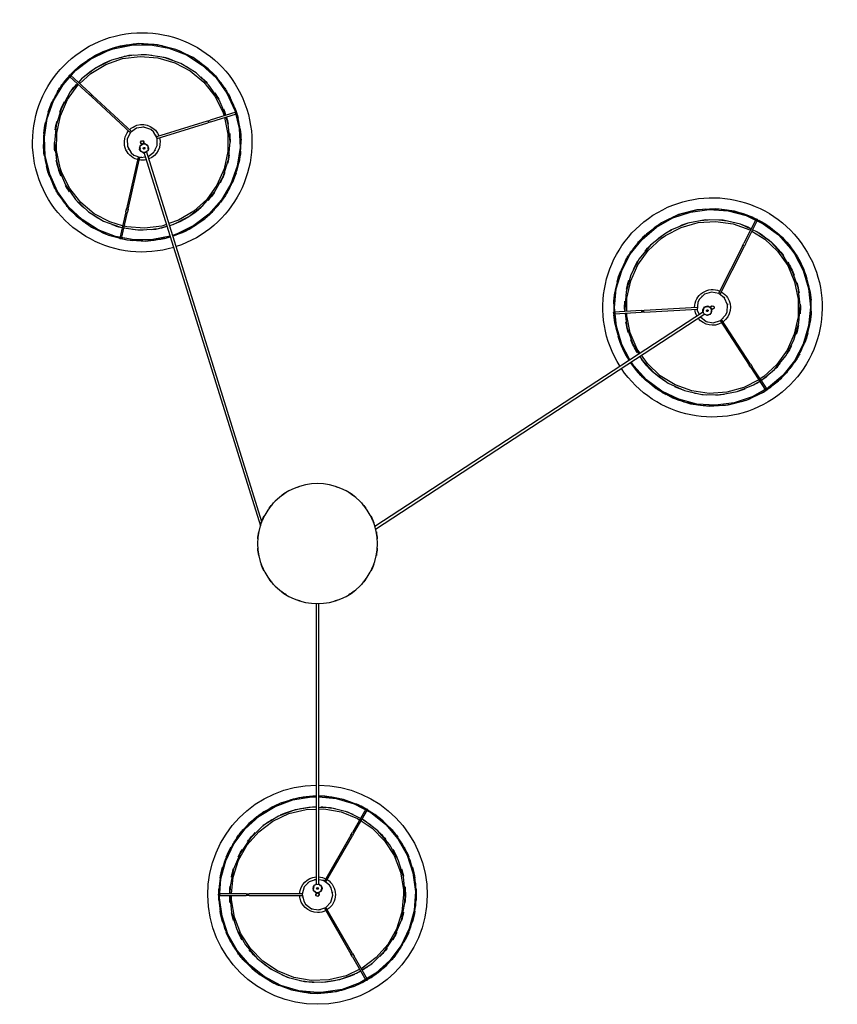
# Model space of a CAD drawing. Header units: millimetres. Extents: x -4228 to 3742, y -1328 to 7565.
# Tile 3 of 7: x 1879 to 3742, y 559 to 2804. Entities that reach past the tile are written whole.
import ezdxf

# ---------------------------------------------------------------- set-up
doc = ezdxf.new("R2010")
doc.units = ezdxf.units.MM
doc.layers.add('E-LITE-EQPM', color=7, linetype='Continuous', lineweight=20)

# ---------------------------------------------------------------- blocks, each defined once
blk = doc.blocks.new('64314-3L   _Suspended_tensor - 64314-54-3L CONGA Black_White pendant lamp ø450-3L-720810-Planta_PDF Copy 1')
at = {"layer": 'E-LITE-EQPM', "color": 253, "lineweight": 25, "true_color": 0xaaaaaa}
for p, q in [((79.7, 942), (110.4, 995.2)), ((113.9, 993.2), (83.2, 940)), ((15.7, 831.1), (76.2, 935.9)), ((79.6, 933.9), (19.1, 828.9)), ((79.7, 942), (76.2, 935.9)), ((77.8, 936.7), (78.4, 937.8)), ((79.9, 936.4), (79.5, 935.7)), ((79.6, 933.9), (83.2, 940)), ((-224.1, 802), (-162.8, 802)), ((-162.8, 798), (-224.1, 798)), ((-155.7, 802), (-162.8, 802)), ((-162.8, 798), (-155.7, 798)), ((-158.5, 801), (-157.2, 801)), ((-157.2, 799), (-158.5, 799)), ((-155.7, 802), (-34.6, 802)), ((-34.7, 798), (-155.7, 798)), ((-3, 794.1), (-3, 795.9)), ((3, 795.9), (3, 794.1)), ((8.7, 789.6), (9.1, 787.8)), ((8.7, 787.8), (10.7, 787.8)), ((10.7, 787.3), (9.1, 787.3)), ((10.7, 785.8), (10.7, 787.8)), ((10.7, 783.8), (10.7, 785.8)), ((-3, 136.3), (-3, 777.6)), ((3, 777.6), (3, 136.3)), ((10.7, 783.8), (8.7, 783.8)), ((10, 783.6), (8.7, 781.8)), ((10.7, 784.3), (9.1, 784.3)), ((76.1, 664.1), (15.6, 769)), ((19.1, 770.9), (79.6, 666.1)), ((76.1, 664.1), (79.7, 658)), ((78.4, 662.2), (77.8, 663.3)), ((79.5, 664.3), (80, 663.4)), ((83.1, 660), (79.6, 666.1)), ((110.4, 604.8), (79.7, 658)), ((83.1, 660), (113.8, 606.8)), ((-395.4, -892.4), (-129.9, -40.4)), ((879.4, -528.6), (130.6, -38.8)), ((132.4, -32.8), (882.7, -523.6)), ((-126.5, -49.5), (-389.7, -894.2)), ((987.3, -401.1), (1020.9, -349.8)), ((1024.2, -352), (990.6, -403.3)), ((987.3, -401.1), (983.4, -407)), ((986.8, -409.2), (990.6, -403.3)), ((917.2, -508.3), (983.4, -407)), ((986.8, -409.2), (920.3, -510.7)), ((985.1, -406.2), (985.7, -405.3)), ((987.4, -406.4), (986.8, -407.3)), ((737.2, -531.3), (675.9, -527.9)), ((676.4, -523.9), (737.4, -527.3)), ((737.2, -531.3), (744.2, -531.7)), ((744.5, -527.7), (737.4, -527.3)), ((742.8, -530.6), (741.5, -530.6)), ((741.6, -528.6), (742.9, -528.6)), ((865, -538.5), (744.2, -531.7)), ((744.5, -527.7), (865.4, -534.5)), ((880.6, -537.8), (879.9, -535.7)), ((880.4, -538.6), (881.6, -536.8)), ((880.4, -538.6), (882.1, -539.6)), ((880.9, -538.8), (881.8, -537.4)), ((894.8, -538.7), (893.3, -537.7)), ((896.6, -532.7), (898, -533.7)), ((882.1, -539.6), (883.8, -540.7)), ((883.4, -540.5), (884.3, -539.1)), ((884.9, -539.1), (883.8, -540.7)), ((886.4, -539.9), (884.7, -539.3)), ((968.3, -678.3), (913.7, -570.2)), ((917.3, -568.6), (971.9, -676.5)), ((-446.6, -695.5), (-433.1, -755.4)), ((968.3, -678.3), (971.5, -684.6)), ((970.5, -680.4), (969.9, -679.2)), ((999.2, -739.4), (971.5, -684.6)), ((971.7, -678.3), (972.1, -679.2)), ((975.1, -682.8), (971.9, -676.5)), ((975.1, -682.8), (1002.7, -737.6)), ((-437, -756.2), (-450.5, -696.4)), ((750.7, -706), (750.8, -706)), ((-437, -756.2), (-435.4, -763.1)), ((-434.8, -761.4), (-435.1, -760.3)), ((-431.5, -762.3), (-433.1, -755.4)), ((-433.1, -759.7), (-432.9, -761)), ((-431.5, -762.3), (-404.9, -880.5)), ((-408.8, -881.2), (-435.4, -763.1)), ((-404.6, -896.1), (-405.2, -898)), ((-404.8, -896.6), (-403.2, -897.1)), ((-404.6, -896.1), (-402.7, -896.7)), ((-403.9, -896.1), (-402.1, -894.8)), ((-405.2, -898), (-405.8, -899.9)), ((-403.8, -900.5), (-405.8, -899.9)), ((-405.7, -899.4), (-404.1, -899.9)), ((-404.4, -902.2), (-404.2, -900.4)), ((-400.8, -909.9), (-400.3, -908.2)), ((-394.6, -910.1), (-395.1, -911.7)), ((-515.1, -1018.8), (-426, -936.6)), ((-423.4, -939.6), (-512.4, -1021.7)), ((-251.2, -962.9), (-366.7, -926.9)), ((-365.4, -923.1), (-250, -959)), ((-251.2, -962.9), (-244.5, -965)), ((-243.3, -961.1), (-250, -959)), ((-248.5, -962.7), (-249.4, -962.4)), ((-248.8, -960.5), (-247.9, -960.8)), ((-243.3, -961.1), (-184.7, -979.4)), ((-185.9, -983.2), (-244.5, -965)), ((-565.1, -1064.9), (-520.3, -1023.6)), ((-517.6, -1026.5), (-562.5, -1067.9)), ((-515.1, -1018.8), (-520.3, -1023.6)), ((-517.6, -1026.5), (-512.4, -1021.7)), ((-516.5, -1021.4), (-515.6, -1020.5)), ((-514.2, -1022), (-514.8, -1022.5))]:
    blk.add_line(p, q, dxfattribs=at)
at = {"layer": 'E-LITE-EQPM', "color": 253, "lineweight": 25, "true_color": 0xaaaaaa, "flags": 128}
for points in [[(-2.9, 575.2), (-42.9, 579), (-84.2, 591.3), (-122.4, 611.1), (-156.1, 637.9), (-184.1, 670.6), (-205.4, 708), (-219.2, 748.8), (-224.9, 791.5), (-222.4, 834.5), (-211.8, 876.3), (-193.4, 915.2), (-167.9, 949.9), (-136.2, 979.1), (-99.6, 1001.8), (-59.4, 1017.1), (-16.9, 1024.4), (0, 1025.1)], [(0, 1023.1), (-42.7, 1018.9), (-83.8, 1006.7), (-121.8, 986.9), (-155.3, 960.1), (-183.1, 927.5), (-204.1, 890.1), (-217.5, 849.4), (-223, 806.9), (-220.2, 764.1), (-209.2, 722.6), (-190.6, 684), (-164.8, 649.7), (-133, 620.9), (-96.3, 598.8), (-56.1, 584.1), (-13.7, 577.3), (-2.9, 577)], [(0, 1025.1), (42.9, 1020.9), (84.2, 1008.7), (122.4, 988.9), (156.1, 962.1), (184.1, 929.4), (205.4, 892), (219.2, 851.2), (224.9, 808.5), (222.4, 765.5), (211.8, 723.7), (193.4, 684.8), (167.9, 650.1), (136.2, 620.8), (99.6, 598.2), (59.4, 582.9), (16.9, 575.6), (2.9, 575)], [(2.9, 577.2), (42.7, 581), (83.8, 593.3), (121.8, 613.1), (155.3, 639.9), (183.1, 672.5), (204.1, 709.9), (217.5, 750.6), (223, 793.1), (220.2, 835.9), (209.2, 877.4), (190.6, 916), (164.8, 950.3), (133, 979), (96.3, 1001.2), (56.1, 1015.9), (13.7, 1022.6), (0, 1023.1)], [(-199.8, 801.9), (-195.9, 840.4), (-183.7, 879.1), (-163.9, 914.6), (-137.4, 945.3), (-105.3, 970.1), (-68.8, 987.8), (-29.4, 997.8), (11.1, 999.7), (51.2, 993.3), (89.2, 979), (98, 973.5)], [(96.1, 970.2), (65.1, 984.9), (26, 994.3), (-14.1, 995.5), (-53.7, 988.5), (-91, 973.6), (-124.5, 951.4), (-152.8, 922.8), (-174.6, 889.1), (-189.1, 851.6), (-195.6, 812), (-195.9, 801.8)], [(196, 800), (191.9, 840), (179.7, 878.3), (160, 913.3), (133.5, 943.5), (101.4, 967.7), (99.5, 968.6)], [(101.2, 971.4), (123.5, 957.3), (152.7, 929.1), (175.6, 895.6), (191.3, 858.2), (199.1, 818.4), (200, 800)], [(-27.3, 821.9), (-13.9, 832.1), (2.7, 834.9), (18.7, 829.6), (30.3, 817.5), (35, 801.3), (31.5, 784.8), (27.3, 778.1)], [(-3, 765.2), (-18.7, 770.4), (-30.3, 782.5), (-35, 798.7), (-31.5, 815.2), (-27.3, 821.9)], [(-2.8, 600.7), (-11.1, 600.3), (-51.2, 606.7), (-89.2, 621), (-123.5, 642.7), (-152.7, 670.9), (-175.6, 704.4), (-191.3, 741.8), (-199.1, 781.6), (-199.9, 798.1)], [(-195.8, 798.1), (-191.9, 760), (-179.7, 721.7), (-160, 686.7), (-133.5, 656.5), (-101.4, 632.3), (-65.1, 615.1), (-26, 605.7), (-2.8, 605)], [(-8.7, 782.1), (-10, 788.1), (-8.7, 789.8)], [(-7.2, 791.7), (-4.5, 795.1), (-3, 795.5)], [(-3.1, 802.5), (-3.8, 798.7), (-2.9, 797.9)], [(3.1, 797.5), (3.8, 801.3), (1, 803.9), (-2.7, 802.9), (-3.1, 802.5)], [(-3, 795.9), (-3, 799.8), (-3, 800)], [(3, 800), (3, 797.2), (3, 795.9)], [(3, 794.7), (8, 792.3), (8.3, 791)], [(99.1, 631.8), (124.5, 648.6), (152.8, 677.2), (174.6, 710.9), (189.1, 748.4), (195.6, 788), (196, 800)], [(200, 800), (195.9, 759.6), (183.7, 720.9), (163.9, 685.4), (137.4, 654.7), (105.3, 629.9), (101.5, 628.1)], [(-3, 777), (-8, 779.4), (-8.3, 780.6)], [(7.2, 780), (4.5, 776.6), (3, 776.2)], [(27.3, 778.1), (13.9, 767.9), (3, 766.1)], [(2.9, 604.9), (14.1, 604.5), (53.7, 611.5), (91, 626.4), (96.2, 629.9)], [(98.1, 626.4), (68.8, 612.2), (29.4, 602.2), (2.9, 601)], [(713.3, -413), (738.4, -381.6), (771.2, -353.7), (808.8, -332.6), (849.7, -319), (892.4, -313.4), (935.4, -316.1), (977, -327), (1015.9, -345.5), (1050.5, -371.2), (1079.6, -402.9), (1102.1, -439.6), (1117.2, -480), (1124.4, -522.4), (1123.3, -565.5), (1114, -607.6), (1096.9, -647.1), (1088.2, -661.6)], [(1086.5, -660.5), (1106.4, -622.5), (1118.7, -581.4), (1122.9, -538.8), (1118.9, -496.1), (1106.7, -455), (1087, -416.9), (1060.3, -383.4), (1027.7, -355.6), (990.3, -334.5), (949.6, -320.9), (907.1, -315.4), (864.3, -318.2), (822.9, -329), (784.2, -347.6), (749.9, -373.3), (721, -405), (714.8, -414)], [(734.6, -426.9), (738.8, -419.8), (766.1, -389.7), (798.9, -365.7), (835.8, -348.9), (875.4, -339.9), (916, -339), (955.9, -346.4), (993.5, -361.7), (1007.7, -370)], [(1005.4, -373.5), (971.4, -355.9), (932.7, -345.2), (892.6, -342.5), (852.9, -348.1), (815, -361.7), (780.8, -382.7), (751.5, -410.3), (738.2, -429.3)], [(989.5, -712.1), (1018.9, -694.1), (1048.2, -666.5), (1071.2, -633.6), (1087, -596.6), (1094.9, -557.2), (1094.7, -517.1), (1086.2, -477.8), (1070, -441), (1046.5, -408.4), (1017, -381.2), (1008.6, -375.4)], [(1010.8, -372.2), (1040.9, -396.6), (1066.6, -428), (1085.5, -463.9), (1096.7, -502.9), (1099.8, -543.4), (1094.7, -583.7), (1081.5, -622.1), (1060.9, -657), (1033.6, -687.1), (1000.8, -711), (991.4, -715.3)], [(1088.2, -661.6), (1061.3, -695.2), (1028.5, -723.1), (990.9, -744.2), (950.1, -757.8), (907.3, -763.3), (864.4, -760.6), (822.7, -749.8), (783.8, -731.2), (749.2, -705.6), (720.1, -673.8), (697.6, -637.1), (682.5, -596.8), (675.4, -554.3), (676.4, -511.3), (685.7, -469.2), (702.8, -429.7), (710, -417.7)], [(711.8, -418.9), (693.3, -454.2), (681, -495.3), (676.8, -538), (680.8, -580.7), (693, -621.8), (712.7, -659.8), (739.4, -693.4), (772.1, -721.2), (809.4, -742.3), (850.1, -755.8), (892.6, -761.3), (935.4, -758.6), (976.9, -747.7), (1015.5, -729.1), (1049.9, -703.5), (1078.7, -671.7), (1086.5, -660.5)], [(700.9, -525.4), (705.1, -493.1), (718.2, -454.7), (731.7, -431.9)], [(734.9, -434), (728.5, -443.2), (712.7, -480.1), (704.8, -519.5), (704.8, -525.7)], [(872.3, -516.9), (885.3, -506.6), (901.8, -503.5), (917.9, -508.5), (929.8, -520.4), (933.1, -527.5)], [(790.4, -705.7), (758.8, -680.2), (733.1, -648.8), (714.2, -612.9), (703, -573.8), (699.9, -533.4), (700.5, -529.2)], [(704.8, -529.5), (705, -559.7), (713.5, -599), (729.7, -635.7), (753.2, -668.4), (782.8, -695.6), (792.6, -702.4)], [(866.6, -549.3), (865.3, -532.5), (869.7, -522.5)], [(933.1, -527.5), (934.3, -544.3), (927.6, -559.8), (914.4, -570.2), (897.8, -573.4), (881.8, -568.4), (869.9, -556.5), (866.6, -549.3)], [(879.2, -533.5), (877.8, -529.4), (878.3, -527.9)], [(882.2, -523.3), (887, -520.4), (888.2, -520.9)], [(893.8, -538), (889, -540.9), (887.8, -540.5)], [(889.6, -521.4), (895.4, -523.5), (896.1, -525.6)], [(896, -539.7), (898.8, -542.3), (902.6, -541.4), (903.8, -537.7), (903.6, -537.2)], [(896.8, -527.8), (898.2, -532), (897.7, -533.5)], [(898, -533.7), (901.3, -535.8), (901.5, -535.9)], [(903.6, -537.2), (900.9, -534.5), (899.9, -534.8)], [(898.2, -540.9), (895.9, -539.4), (894.8, -538.7)], [(-466.2, -1129.5), (-505.9, -1112.8), (-541.7, -1088.9), (-572.3, -1058.6), (-596.5, -1023), (-613.6, -983.4), (-622.7, -941.3), (-623.7, -898.3), (-616.5, -855.8), (-601.3, -815.5), (-578.7, -778.8), (-549.6, -747.1), (-514.9, -721.6), (-476, -703.1), (-434.3, -692.3), (-391.4, -689.7), (-348.7, -695.3), (-335, -699)], [(-335.7, -701.1), (-374.9, -692.9), (-417.7, -692.3), (-459.9, -700), (-499.9, -715.5), (-536.1, -738.5), (-567.3, -767.9), (-592.3, -802.8), (-610.1, -841.8), (-620.1, -883.4), (-622, -926.3), (-615.7, -968.7), (-601.3, -1009.1), (-579.5, -1046), (-551.1, -1078.1), (-517, -1104.1), (-478.6, -1123.1), (-465.6, -1127.6)], [(-329.6, -700.9), (-292.6, -716.4), (-256.8, -740.4), (-226.2, -770.7), (-202, -806.3), (-185, -845.9), (-175.8, -887.9), (-174.8, -931), (-182, -973.5), (-197.2, -1013.8), (-219.8, -1050.4), (-248.9, -1082.1), (-283.6, -1107.7), (-322.5, -1126.2), (-364.2, -1137), (-407.2, -1139.6), (-449.9, -1133.9), (-466.2, -1129.5)], [(-465.6, -1127.6), (-423.6, -1136.4), (-380.8, -1136.9), (-338.6, -1129.3), (-298.6, -1113.7), (-262.4, -1090.8), (-231.2, -1061.4), (-206.3, -1026.5), (-188.4, -987.5), (-178.4, -945.8), (-176.5, -903), (-182.8, -860.6), (-197.2, -820.2), (-219, -783.3), (-247.4, -751.2), (-281.5, -725.2), (-319.9, -706.1), (-330.1, -702.6)], [(-441.3, -719.8), (-409, -714.9), (-368.5, -717), (-342.7, -723.8)], [(987.9, -716.9), (963.9, -727.8), (924.3, -736.9), (883.7, -737.7), (843.8, -730.4), (806.2, -715.1), (790.4, -705.7)], [(792.6, -702.4), (828.3, -720.8), (867, -731.6), (907.1, -734.2), (946.9, -728.7), (984.7, -715.1), (986.6, -713.9)], [(-590.2, -855.1), (-574.3, -817.8), (-551.1, -784.5), (-521.7, -756.5), (-487.2, -735), (-449.2, -721), (-445, -720.3)], [(-444.1, -724.6), (-473.1, -733.1), (-508.6, -752), (-539.4, -777.7), (-564.4, -809.1), (-582.5, -845), (-586.4, -856.3)], [(-343.9, -727.5), (-354.6, -723.8), (-394.5, -718.7), (-434.5, -721.8), (-440.4, -723.6)], [(-211.8, -971), (-204.2, -933.6), (-204.4, -893.4), (-212.9, -854.1), (-229.1, -817.3), (-252.5, -784.7), (-282.1, -757.5), (-316.6, -736.9), (-338.5, -729.4)], [(-337.2, -725.2), (-329.2, -727.3), (-292.9, -745.3), (-260.9, -770.3), (-234.6, -801.2), (-215, -836.8), (-203.1, -875.6), (-199.3, -916), (-203.7, -956.3), (-207.8, -972.3)], [(-546.8, -1048.3), (-564, -1028.1), (-583.5, -992.5), (-595.4, -953.7), (-599.3, -913.3), (-594.9, -872.9), (-590.2, -855.1)], [(-586.4, -856.3), (-594.3, -895.7), (-594.1, -935.9), (-585.7, -975.2), (-569.4, -1011.9), (-546, -1044.6), (-544.3, -1046.1)], [(-379.6, -943.7), (-395.4, -949.5), (-412.1, -947.2), (-425.8, -937.4), (-433.3, -922.4), (-433, -905.5), (-424.8, -890.8), (-418.8, -885.7)], [(-418.8, -885.7), (-402.9, -879.9), (-392, -881.4)], [(-400.1, -893.5), (-396.5, -891), (-395, -891.1)], [(-389.6, -893.6), (-385.4, -897.5), (-385.5, -898.7)], [(-386.1, -882.3), (-372.6, -892), (-365, -907.1), (-365.4, -923.9), (-373.6, -938.6), (-379.6, -943.7)], [(-400.4, -908.8), (-404.6, -904.9), (-404.5, -903.7)], [(-401.4, -911.4), (-403.2, -914.8), (-401.3, -918.1), (-397.4, -918.3), (-397, -918)], [(-402.1, -913.8), (-401.2, -911.2), (-400.8, -909.9)], [(-397, -918), (-395.2, -914.6), (-395.8, -913.6)], [(-395.1, -911.7), (-396.3, -915.4), (-396.3, -915.6)], [(-389.8, -908.9), (-393.4, -911.4), (-394.6, -911.3)], [(-385.6, -900.2), (-386.1, -906.3), (-387.9, -907.6)], [(-209.1, -975.8), (-224.3, -1011.5), (-247.4, -1044.8), (-276.8, -1072.8), (-311.3, -1094.2), (-349.3, -1108.3), (-389.5, -1114.4), (-430, -1112.3), (-469.3, -1102), (-505.7, -1084), (-537.7, -1059), (-544.5, -1051)], [(-541.8, -1048.4), (-516.4, -1071.8), (-481.9, -1092.4), (-443.9, -1105.5), (-404.1, -1110.6), (-364, -1107.4), (-325.4, -1096.2), (-290, -1077.3), (-259.1, -1051.6), (-234.1, -1020.1), (-216, -984.2), (-212.7, -974.7)]]:
    blk.add_lwpolyline(points, dxfattribs=at)
at = {"layer": 'E-LITE-EQPM', "color": 253, "lineweight": 25, "true_color": 0xaaaaaa}
for centre, radius, start, end in [((0, 800), 249.9, 90.0002, 269.3301), ((0, 800), 249.9, 270.6699, 90.0002), ((0, 800), 224.3, 106.8052, 112.4925), ((0, 800), 225.1, 90.0002, 106.0716), ((0, 800), 224.3, 94.0577, 98.9354), ((0, 800), 225.1, 73.9287, 90.0002), ((0, 800), 224.3, 81.065, 85.9426), ((0, 800), 224.3, 68.3995, 73.5809), ((0, 800), 224.3, 118.9424, 125.3514), ((0, 800), 225.1, 112.7056, 118.9287), ((0, 800), 200.2, 106.6365, 113.6123), ((0, 800), 200.2, 92.2316, 101.5633), ((0, 800), 200.2, 65.1676, 87.0918), ((0, 800), 225.1, 61.0716, 67.5002), ((0, 800), 224.3, 60.5368, 61.0579), ((0, 800), 224.3, 54.6489, 59.5288), ((0, 800), 224.3, 131.7895, 138.1985), ((0, 800), 225.1, 125.3573, 131.6564), ((0, 800), 200.2, 121.1305, 127.3293), ((0, 800), 200.2, 51.4424, 58.6609), ((0, 800), 225.1, 48.2144, 54.643), ((0, 800), 224.3, 41.7895, 48.1985), ((0, 800), 225.1, 138.2144, 144.5135), ((0, 800), 225.1, 35.4039, 41.7859), ((0, 800), 224.3, 144.6489, 151.0579), ((0, 800), 200.2, 135.1358, 141.1974), ((0, 800), 200.2, 37.4999, 44.9014), ((0, 800), 224.3, 28.9424, 35.3514), ((0, 800), 225.1, 151.1182, 157.5002), ((0, 800), 200.2, 149.0358, 155.0723), ((0, 800), 200.2, 25.5209, 31.1289), ((0, 800), 225.1, 22.5002, 28.9287), ((0, 800), 224.3, 157.5078, 163.9168), ((0, 800), 224.3, 16.0836, 22.4925), ((0, 800), 225.1, 163.9287, 170.3573), ((0, 800), 200.2, 164.5092, 167.9537), ((0, 800), 200.2, 162.9928, 164.4232), ((0, 800), 200.2, 11.5384, 17.2169), ((0, 800), 225.1, 9.643, 16.0716), ((0, 800), 224.3, 170.3664, 176.7754), ((0, 800), 40.7, 90.0002, 177.1526), ((0, 800), 35, 109.1359, 113.863), ((0, 800), 40.7, 62.7726, 90.0002), ((0, 800), 35, 79.2896, 84.8661), ((0, 800), 40.7, 302.8354, 57.1013), ((0, 800), 224.3, 3.2249, 9.6339), ((0, 800), 225.1, 176.7859, 183.2144), ((0, 800), 200.2, 174.9321, 179.4642), ((0, 800), 200.2, 0.0002, 5.4384), ((0, 800), 225.1, 356.7859, 3.2144), ((0, 800), 224.3, 183.2249, 189.6339), ((0, 800), 200.2, 180.5585, 185.4384), ((0, 800), 40.7, 182.8238, 265.5838), ((0, 800), 35, 169.9943, 171.2921), ((0, 785.8), 10, 90, 270), ((0, 785.8), 10.3, 145.5681, 154.3667), ((0, 800), 4, 141.2921, 168.7282), ((0, 785.8), 2, 90, 270), ((0, 785.8), 2, 90, 270), ((0, 785.8), 10, 270, 90), ((0, 785.8), 2, 270, 90), ((0, 785.8), 2, 270, 90), ((0, 800), 3, 60, 75), ((0, 800), 4, 321.2921, 351.2594), ((0, 785.8), 10.3, 23.9961, 34.9367), ((0, 800), 35, 349.9943, 351.2921), ((0, 800), 200.2, 354.9321, 0.0002), ((0, 800), 224.3, 350.3664, 356.7754), ((0, 800), 35, 230.2487, 232.2609), ((0, 785.8), 10.3, 203.9961, 214.9367), ((0, 800), 35, 259.2896, 264.1705), ((0, 800), 40.7, 274.4219, 297.1641), ((0, 785.8), 10.3, 325.5681, 334.3667), ((0, 800), 35, 289.1359, 293.863), ((0, 800), 225.1, 189.643, 196.0716), ((0, 800), 200.2, 191.5384, 197.2169), ((0, 800), 200.2, 342.9928, 347.9537), ((0, 800), 225.1, 343.9287, 350.3573), ((0, 800), 224.3, 196.0836, 202.4925), ((0, 800), 224.3, 337.5078, 343.9168), ((0, 800), 225.1, 202.5468, 208.9287), ((0, 800), 200.2, 205.5209, 211.1289), ((0, 800), 200.2, 329.0358, 335.0723), ((0, 800), 225.1, 331.1182, 337.5002), ((0, 800), 224.3, 208.9424, 215.3514), ((0, 800), 200.2, 217.3377, 224.9014), ((0, 800), 200.2, 315.1358, 321.1974), ((0, 800), 224.3, 324.6489, 331.0579), ((0, 800), 225.1, 215.4039, 221.7859), ((0, 800), 225.1, 318.2144, 324.5135), ((0, 800), 224.3, 221.7895, 228.1985), ((0, 800), 225.1, 228.2144, 234.643), ((0, 800), 200.2, 231.4424, 238.6609), ((0, 800), 200.2, 301.1305, 307.3293), ((0, 800), 225.1, 305.3573, 311.6564), ((0, 800), 224.3, 311.7895, 318.1985), ((0, 800), 224.3, 234.6489, 241.0579), ((0, 800), 200.2, 245.1676, 267.0918), ((0, 800), 200.2, 286.6365, 293.6123), ((0, 800), 224.3, 300.3724, 305.3514), ((0, 800), 225.1, 241.0716, 247.5002), ((0, 800), 224.3, 248.3995, 253.5809), ((0, 800), 225.1, 253.9287, 269.2561), ((0, 800), 225.1, 270.7439, 286.0716), ((0, 800), 200.2, 272.2316, 281.5633), ((0, 800), 224.3, 286.8052, 292.4925), ((0, 800), 225.1, 292.7056, 298.9287), ((0, 800), 224.3, 298.9424, 299.4506), ((0, 800), 224.3, 261.065, 265.9426), ((0, 800), 224.3, 274.0577, 278.9354), ((0, 0), 136.7, 121.4225, 127.6461), ((0, 0), 136.7, 105.7068, 110.9147), ((0, 0), 136.7, 69.0853, 74.2932), ((0, 0), 136.7, 52.3539, 58.5775), ((0, 0), 136.7, 137.1493, 143.7795), ((0, 0), 136.7, 36.2205, 42.8507), ((0, 0), 135.8, 139.0909, 139.4124), ((0, 0), 135.8, 40.5876, 40.9091), ((0, 0), 136.7, 152.8907, 159.713), ((0, 0), 135.8, 154.9372, 156.3138), ((0, 0), 136.7, 20.287, 27.1093), ((0, 0), 135.8, 23.6862, 25.0628), ((0, 0), 136.7, 168.6525, 175.5552), ((0, 0), 136.7, 4.4448, 11.3475), ((0, 0), 135.8, 171.0107, 172.7714), ((0, 0), 135.8, 7.2286, 8.9893), ((0, 0), 136.7, 184.4448, 191.3475), ((0, 0), 135.8, 187.2286, 188.9893), ((0, 0), 136.7, 348.6525, 355.5552), ((0, 0), 135.8, 351.0107, 352.7714), ((0, 0), 136.7, 200.287, 207.1093), ((0, 0), 135.8, 203.6862, 205.0628), ((0, 0), 136.7, 332.8907, 339.713), ((0, 0), 135.8, 334.9372, 336.3138), ((0, 0), 136.7, 216.2205, 222.8507), ((0, 0), 135.8, 220.5876, 220.9091), ((0, 0), 136.7, 317.1493, 323.7795), ((0, 0), 135.8, 319.0909, 319.4124), ((0, 0), 136.7, 232.5637, 238.5775), ((0, 0), 136.7, 301.4225, 307.4363), ((0, 0), 136.7, 249.0853, 254.2932), ((0, 0), 136.7, 285.7068, 290.9147), ((899.9, -538.4), 249.9, 326.8092, 146.1651), ((899.9, -538.4), 225.1, 92.1664, 98.5949), ((899.9, -538.4), 224.3, 85.7475, 92.1564), ((899.9, -538.4), 225.1, 79.3092, 85.7378), ((899.9, -538.4), 224.3, 111.4647, 117.8737), ((899.9, -538.4), 225.1, 105.0235, 111.3225), ((899.9, -538.4), 224.3, 98.606, 105.015), ((899.9, -538.4), 224.3, 72.8889, 79.2979), ((899.9, -538.4), 225.1, 66.4521, 72.8806), ((899.9, -538.4), 224.3, 60.0302, 66.4391), ((899.9, -538.4), 224.3, 125.2085, 130.3899), ((899.9, -538.4), 225.1, 117.8806, 124.3092), ((899.9, -538.4), 200.2, 108.2515, 115.47), ((899.9, -538.4), 200.2, 94.1468, 101.7104), ((899.9, -538.4), 200.2, 86.2323, 87.938), ((899.9, -538.4), 200.2, 82.3266, 86.1339), ((899.9, -538.4), 200.2, 68.3394, 74.0259), ((899.9, -538.4), 225.1, 53.5949, 60.0235), ((899.9, -538.4), 224.3, 47.171, 53.58), ((899.9, -538.4), 225.1, 130.7378, 146.0919), ((899.9, -538.4), 200.2, 121.9766, 143.9008), ((899.9, -538.4), 200.2, 57.3675, 62.2475), ((899.9, -538.4), 200.2, 51.5956, 56.2732), ((899.9, -538.4), 225.1, 40.7844, 47.1664), ((899.9, -538.4), 224.3, 137.874, 142.7516), ((899.9, -538.4), 200.2, 41.3972, 44.7628), ((899.9, -538.4), 224.3, 34.3238, 40.7328), ((899.9, -538.4), 249.9, 147.4872, 326.8092), ((899.9, -538.4), 225.1, 147.562, 162.9665), ((899.9, -538.4), 200.2, 39.8019, 41.2323), ((899.9, -538.4), 225.1, 27.9273, 34.3092), ((899.9, -538.4), 224.3, 150.8668, 155.7444), ((899.9, -538.4), 200.2, 149.0407, 158.3724), ((899.9, -538.4), 200.2, 25.8448, 31.8813), ((899.9, -538.4), 224.3, 21.4647, 27.8737), ((899.9, -538.4), 225.1, 15.0235, 21.3225), ((899.9, -538.4), 224.3, 163.6142, 169.2979), ((899.9, -538.4), 200.2, 163.4455, 170.4214), ((899.9, -538.4), 200.2, 11.9448, 18.0065), ((899.9, -538.4), 224.3, 8.606, 15.015), ((899.9, -538.4), 225.1, 169.5146, 175.7378), ((899.9, -538.4), 40.7, 59.6328, 142.6007), ((899.8, -538.4), 35, 136.0989, 141.6754), ((899.8, -538.4), 35, 107.058, 109.0703), ((899.8, -538.4), 35, 46.8036, 48.1014), ((899.9, -538.4), 40.7, 326.8092, 53.7513), ((899.9, -538.4), 225.1, 2.1664, 8.5949), ((899.9, -538.4), 224.3, 177.1815, 182.1564), ((899.9, -538.4), 224.3, 175.7475, 176.3425), ((899.9, -538.4), 200.2, 177.9395, 184.1384), ((899.9, -538.4), 40.7, 179.6444, 293.9103), ((899.9, -538.4), 40.7, 151.2816, 173.9732), ((899.8, -538.4), 35, 165.8954, 170.6546), ((888, -530.7), 10, 146.8093, 326.8093), ((888, -530.7), 10.3, 202.3775, 211.1761), ((888, -530.7), 10, 326.8093, 146.8093), ((888, -530.7), 2, 146.8093, 326.8093), ((888, -530.7), 2, 156.6823, 326.8093), ((888, -530.7), 2, 326.8093, 146.8093), ((888, -530.7), 2, 326.8093, 144.7451), ((888, -530.7), 10.3, 80.8055, 91.746), ((888, -530.7), 10.3, 22.3775, 31.1761), ((899.8, -538.4), 4, 18.1014, 45.8755), ((899.9, -538.4), 200.2, 357.9395, 4.1384), ((899.9, -538.4), 224.3, 355.7475, 2.1564), ((899.9, -538.4), 225.1, 182.1664, 188.7185), ((888, -530.7), 10.3, 260.8055, 271.746), ((899.8, -538.4), 4, 198.1014, 228.0688), ((899.9, -538.4), 3, 296.8093, 311.8093), ((899.9, -538.4), 40.7, 299.5816, 326.8092), ((899.8, -538.4), 35, 316.0989, 321.6754), ((899.8, -538.4), 35, 345.8954, 350.6546), ((899.9, -538.4), 225.1, 349.5146, 355.7378), ((899.9, -538.4), 224.3, 188.606, 195.015), ((899.9, -538.4), 200.2, 191.9448, 198.0065), ((899.8, -538.4), 35, 226.8036, 228.1014), ((899.9, -538.4), 200.2, 343.4455, 350.4214), ((899.9, -538.4), 224.3, 343.6142, 349.2979), ((899.9, -538.4), 225.1, 195.0235, 201.3225), ((899.9, -538.4), 225.1, 326.8092, 342.8806), ((899.9, -538.4), 224.3, 201.4647, 207.8737), ((899.9, -538.4), 200.2, 205.8448, 211.8813), ((899.9, -538.4), 200.2, 329.0407, 338.3724), ((899.9, -538.4), 225.1, 207.9273, 214.3092), ((899.9, -538.4), 224.3, 330.8668, 335.7444), ((-399.3, -914.6), 249.9, 73.3436, 252.6948), ((899.9, -538.4), 224.3, 214.3238, 220.7328), ((899.9, -538.4), 200.2, 219.8019, 224.7628), ((899.9, -538.4), 200.2, 301.9766, 323.9008), ((899.9, -538.4), 225.1, 310.7378, 326.8092), ((-399.3, -914.6), 249.9, 252.6948, 72.0216), ((-399.3, -914.6), 224.3, 101.6348, 102.3425), ((-399.3, -914.6), 225.1, 95.4002, 101.6233), ((-399.3, -914.6), 224.3, 89.4998, 95.1852), ((-399.3, -914.6), 225.1, 73.4152, 88.7662), ((-399.3, -914.6), 224.3, 76.7523, 81.63), ((899.9, -538.4), 225.1, 220.7844, 227.1664), ((899.9, -538.4), 200.2, 231.5956, 236.8092), ((899.9, -538.4), 224.3, 317.874, 322.7516), ((-399.3, -914.6), 224.3, 114.4935, 120.9025), ((-399.3, -914.6), 225.1, 108.0519, 114.4805), ((-399.3, -914.6), 224.3, 103.227, 108.0438), ((-399.3, -914.6), 200.2, 89.3311, 96.3069), ((-399.3, -914.6), 200.2, 74.9262, 84.2579), ((-399.3, -914.6), 225.1, 56.6233, 71.9451), ((-399.3, -914.6), 224.3, 63.7596, 68.6372), ((899.9, -538.4), 224.3, 227.171, 233.58), ((899.9, -538.4), 200.2, 236.8092, 242.2475), ((899.9, -538.4), 224.3, 305.2085, 310.3899), ((-399.3, -914.6), 224.3, 127.3527, 133.7617), ((-399.3, -914.6), 225.1, 120.909, 127.2081), ((-399.3, -914.6), 200.2, 117.8304, 123.892), ((-399.3, -914.6), 200.2, 103.8251, 110.0239), ((-399.3, -914.6), 200.2, 47.8622, 69.7864), ((-399.3, -914.6), 224.3, 51.0941, 56.2754), ((899.9, -538.4), 225.1, 233.5949, 240.0235), ((899.9, -538.4), 224.3, 240.0302, 246.4391), ((899.9, -538.4), 200.2, 248.3394, 254.0259), ((899.9, -538.4), 200.2, 262.3266, 266.14), ((899.9, -538.4), 200.2, 266.2323, 267.938), ((899.9, -538.4), 200.2, 274.1468, 281.7104), ((899.9, -538.4), 200.2, 288.2515, 295.47), ((899.9, -538.4), 224.3, 291.4647, 296.3273), ((899.9, -538.4), 224.3, 297.1545, 297.8737), ((899.9, -538.4), 225.1, 297.8806, 304.3092), ((-399.3, -914.6), 225.1, 133.8128, 140.1948), ((-399.3, -914.6), 225.1, 43.7662, 50.0652), ((-399.3, -914.6), 224.3, 37.3527, 43.7617), ((899.9, -538.4), 225.1, 246.4521, 252.8806), ((899.9, -538.4), 224.3, 252.8889, 259.2979), ((899.9, -538.4), 225.1, 259.3092, 265.7378), ((899.9, -538.4), 224.3, 265.7475, 272.1564), ((899.9, -538.4), 225.1, 272.1664, 278.5949), ((899.9, -538.4), 224.3, 278.606, 285.015), ((899.9, -538.4), 225.1, 285.0235, 291.3225), ((-399.3, -914.6), 224.3, 140.1999, 146.6089), ((-399.3, -914.6), 200.2, 131.7304, 137.7669), ((-399.3, -914.6), 200.2, 34.137, 41.3555), ((-399.3, -914.6), 225.1, 30.909, 37.3376), ((-399.3, -914.6), 225.1, 146.67, 153.0519), ((-399.3, -914.6), 200.2, 145.6874, 150.6483), ((-399.3, -914.6), 224.3, 24.4935, 30.9025), ((-399.3, -914.6), 224.3, 153.059, 159.468), ((-399.3, -914.6), 200.2, 22.6298, 27.596), ((-399.3, -914.6), 225.1, 18.0985, 24.4805), ((-399.3, -914.6), 225.1, 159.4805, 165.909), ((-399.3, -914.6), 200.2, 157.4812, 162.6948), ((-399.3, -914.6), 200.2, 20.0323, 22.5025), ((-399.3, -914.6), 224.3, 11.6348, 18.0438), ((-399.3, -914.6), 224.3, 165.9176, 172.3266), ((-399.3, -914.6), 200.2, 162.6948, 168.133), ((-399.3, -914.6), 40.7, 76.9821, 99.8587), ((-399.3, -914.6), 200.2, 8.2137, 13.8235), ((-399.3, -914.6), 225.1, 5.1948, 11.6233), ((-399.3, -914.6), 225.1, 172.3376, 178.7662), ((-399.3, -914.6), 200.2, 174.229, 179.9115), ((-399.3, -914.6), 40.7, 105.53, 219.7959), ((-395, -901.2), 10, 72.6948, 252.6948), ((-399.2, -914.7), 35, 91.806, 96.5476), ((-395, -901.2), 10.3, 128.2629, 137.0615), ((-395, -901.2), 10, 252.6948, 72.6948), ((-399.2, -914.7), 35, 61.9844, 67.5609), ((-399.3, -914.6), 40.7, 345.5184, 68.3012), ((-399.2, -914.7), 35, 32.9435, 33.9869), ((-399.3, -914.6), 224.3, 358.7762, 5.1852), ((-399.3, -914.6), 224.3, 178.7762, 185.1852), ((-399.2, -914.7), 35, 152.6891, 153.9869), ((-395, -901.2), 10.3, 186.6909, 197.6315), ((-399.2, -914.7), 4, 123.9869, 153.9542), ((-399.2, -914.7), 3, 222.6948, 237.6948), ((-395, -901.2), 2, 72.6948, 252.6948), ((-395, -901.2), 2, 72.6948, 252.6948), ((-399.2, -914.7), 4, 303.9869, 331.5898), ((-395, -901.2), 2, 252.6948, 72.6948), ((-395, -901.2), 2, 252.6948, 72.6948), ((-395, -901.2), 10.3, 308.2629, 317.0615), ((-395, -901.2), 10.3, 6.6909, 17.6315), ((-399.3, -914.6), 200.2, 354.229, 359.9115), ((-399.3, -914.6), 225.1, 352.3376, 358.7662), ((-399.3, -914.6), 225.1, 185.1948, 191.6233), ((-399.3, -914.6), 40.7, 252.6948, 339.8472), ((-399.2, -914.7), 35, 332.6891, 333.9869), ((-399.3, -914.6), 224.3, 191.6348, 198.0438), ((-399.3, -914.6), 200.2, 188.2137, 193.8235), ((-399.3, -914.6), 40.7, 225.4672, 252.6948), ((-399.2, -914.7), 35, 241.9844, 247.5609), ((-399.2, -914.7), 35, 271.806, 276.5476), ((-399.3, -914.6), 200.2, 343.2531, 348.133), ((-399.3, -914.6), 224.3, 345.9176, 352.3266), ((-399.3, -914.6), 225.1, 198.0985, 204.4805), ((-399.3, -914.6), 200.2, 200.0323, 207.596), ((-399.3, -914.6), 200.2, 337.4812, 342.1587), ((-399.3, -914.6), 225.1, 339.4805, 345.909), ((-399.3, -914.6), 224.3, 204.4935, 210.9025), ((-399.3, -914.6), 224.3, 333.059, 339.468), ((-399.3, -914.6), 225.1, 210.909, 217.2081), ((-399.3, -914.6), 200.2, 214.137, 221.3555), ((-399.3, -914.6), 200.2, 325.6874, 330.6483), ((-399.3, -914.6), 225.1, 326.6233, 333.0519), ((-399.3, -914.6), 224.3, 217.3527, 222.2283), ((-399.3, -914.6), 200.2, 311.7304, 317.7669), ((-399.3, -914.6), 224.3, 320.1999, 326.6089), ((-399.3, -914.6), 224.3, 223.0401, 223.7617), ((-399.3, -914.6), 225.1, 223.7662, 230.1189), ((-399.3, -914.6), 200.2, 227.8622, 249.7864), ((-399.3, -914.6), 224.3, 307.3527, 313.7617), ((-399.3, -914.6), 225.1, 313.7662, 320.1948), ((-399.3, -914.6), 224.3, 231.0941, 236.2754), ((-399.3, -914.6), 200.2, 297.8304, 303.892), ((-399.3, -914.6), 225.1, 300.909, 307.2081), ((-399.3, -914.6), 225.1, 236.6233, 252.6948), ((-399.3, -914.6), 224.3, 243.7596, 248.6372), ((-399.3, -914.6), 200.2, 254.9262, 264.2579), ((-399.3, -914.6), 200.2, 269.3311, 276.3069), ((-399.3, -914.6), 200.2, 283.8251, 290.0239), ((-399.3, -914.6), 225.1, 288.0519, 294.351), ((-399.3, -914.6), 224.3, 294.4935, 300.9025), ((-399.3, -914.6), 225.1, 252.6948, 268.7662), ((-399.3, -914.6), 224.3, 256.7523, 261.63), ((-399.3, -914.6), 224.3, 269.4998, 275.1852), ((-399.3, -914.6), 225.1, 275.4002, 281.6253), ((-399.3, -914.6), 224.3, 281.6657, 288.0438)]:
    blk.add_arc(centre, radius, start, end, dxfattribs=at)
for centre, major_axis, ratio, start_param, end_param in [((112.1, 994.2), (-1.73, 1), 0.707107, 0, 0.261799), ((112.1, 994.2), (-1.73, 1), 0.707107, 3.141593, 6.283185), ((112.1, 994.2), (-1.73, 1), 0.707107, 0.785398, 2.356194), ((112.1, 994.2), (-1.73, 1), 0.707107, 2.879793, 3.141593), ((-224.2, 800), (0, 2), 0.707107, 0.523599, 2.617994), ((-224.2, 800), (0, 2), 0.707107, 3.926991, 5.497787), ((0, 785.8), (3, 0), 0.038955, 3.981745, 4.45059), ((0, 785.8), (-3, 0), 0.038955, 1.328997, 1.570796), ((0, 785.8), (3, 0), 0.038955, 4.712389, 5.443033), ((112.1, 605.8), (1.73, 1), 0.707107, 1.047198, 2.356194), ((112.1, 605.8), (1.73, 1), 0.707107, 3.141593, 6.283185), ((112.1, 605.8), (1.73, 1), 0.707107, 0, 0.261799), ((112.1, 605.8), (1.73, 1), 0.707107, 2.879793, 3.141593), ((1022.6, -350.8), (-1.67, 1.09), 0.707107, 0.785398, 2.356194), ((1022.6, -350.8), (-1.67, 1.09), 0.707107, 3.665191, 5.759587), ((676, -525.9), (0.11, 2), 0.707107, 0, 3.141593), ((676, -525.9), (0.11, 2), 0.707107, 3.141593, 3.403392), ((676, -525.9), (0.11, 2), 0.707107, 6.021386, 6.283185), ((676, -525.9), (0.11, 2), 0.707107, 3.926991, 5.497787), ((888, -530.7), (1.64, 2.51), 0.028105, 1.570796, 2.340153), ((888, -530.7), (1.64, 2.51), 0.028105, 1.331228, 1.570796), ((888, -530.7), (1.64, 2.51), 0.028105, 0.805738, 1.308997), ((-448.5, -695.9), (1.95, 0.44), 0.707107, 0, 3.141593), ((-448.5, -695.9), (1.95, 0.44), 0.707107, 6.021386, 6.283185), ((-448.5, -695.9), (1.95, 0.44), 0.707107, 3.141593, 3.403392), ((-448.5, -695.9), (1.95, 0.44), 0.707107, 3.926991, 5.497787), ((1001, -738.5), (1.79, 0.9), 0.707107, 2.879793, 3.141593), ((1001, -738.5), (1.79, 0.9), 0.707107, 1.047198, 2.356194), ((1001, -738.5), (1.79, 0.9), 0.707107, 3.141593, 6.283185), ((1001, -738.5), (1.79, 0.9), 0.707107, 0, 0.261799), ((-395, -901.2), (-2.86, 0.89), 0.028105, 4.974188, 5.47734), ((-395, -901.2), (-2.86, 0.89), 0.028105, 4.712389, 4.951958), ((-395, -901.2), (-2.86, 0.89), 0.028105, 3.943032, 4.712389), ((-185.2, -981.3), (0.59, 1.91), 0.707107, 0.785398, 2.356194), ((-185.2, -981.3), (0.59, 1.91), 0.707107, 3.665191, 5.759587), ((-564.1, -1066.7), (-1.36, 1.47), 0.707107, 0, 3.141593), ((-564.1, -1066.7), (-1.36, 1.47), 0.707107, 6.021386, 6.283185), ((-564.1, -1066.7), (-1.36, 1.47), 0.707107, 3.926991, 5.497787), ((-564.1, -1066.7), (-1.36, 1.47), 0.707107, 3.141593, 3.403392)]:
    blk.add_ellipse(centre, major_axis=major_axis, ratio=ratio, start_param=start_param, end_param=end_param, dxfattribs=at)
for points, knots in [([(-4.4, 794.8), (-4.4, 794.8), (-4.3, 794.9), (-3.8, 795.1), (-3.2, 795.3), (-2.7, 795.5)], [0, 0, 0, 0, 0.1428571, 0.2857143, 0.5714286, 0.5714286, 0.5714286, 0.5714286]), ([(0, 796.3), (-0.5, 796.3), (-1.6, 796.3), (-2.6, 796.2), (-2.9, 796), (-3, 796)], [-1, -1, -1, -1, -0.8333333, -0.6666667, -0.5555556, -0.5555556, -0.5555556, -0.5555556]), ([(2.7, 795.5), (3, 795.4), (3.4, 795.3), (3.8, 795.1), (4, 795), (4.1, 795), (4.2, 794.9), (4.3, 794.9), (4.4, 794.8), (4.4, 794.8)], [0.4285714, 0.4285714, 0.4285714, 0.4285714, 0.5714286, 0.6785714, 0.7321429, 0.7857143, 0.8392857, 0.8928571, 1, 1, 1, 1]), ([(10, 785.5), (10, 785.5), (10, 785.3), (10, 784.9), (9.9, 784.5), (9.9, 784.2), (9.8, 783.9), (9.8, 783.8), (9.8, 783.8)], [0.5486111, 0.5486111, 0.5486111, 0.5486111, 0.5833333, 0.6527778, 0.7222222, 0.7916667, 0.8611111, 1, 1, 1, 1]), ([(-2.7, 776.2), (-3, 776.3), (-3.4, 776.4), (-3.8, 776.6), (-4, 776.7), (-4.1, 776.7), (-4.2, 776.8), (-4.3, 776.8), (-4.4, 776.8), (-4.4, 776.8)], [0.4285714, 0.4285714, 0.4285714, 0.4285714, 0.5714286, 0.6785714, 0.7321429, 0.7857143, 0.8392857, 0.8928571, 1, 1, 1, 1]), ([(4.4, 776.8), (4.4, 776.8), (4.3, 776.8), (3.8, 776.6), (3.1, 776.3), (2.3, 776.1), (2.1, 776.1)], [0, 0, 0, 0, 0.1428571, 0.2857143, 0.5714286, 0.6765219, 0.6765219, 0.6765219, 0.6765219]), ([(878.1, -529.4), (878.1, -529.4), (878.1, -529.3), (878.2, -528.8), (878.3, -528.2), (878.4, -527.7)], [0, 0, 0, 0, 0.1428571, 0.2857143, 0.5714286, 0.5714286, 0.5714286, 0.5714286]), ([(884.3, -540), (884.3, -540), (884.3, -540), (884.2, -539.9), (884.1, -539.9), (883.9, -539.8), (883.6, -539.7), (883.4, -539.5), (883.1, -539.4), (882.8, -539.2), (882.5, -539), (882.3, -538.9), (882, -538.7), (881.8, -538.5), (881.5, -538.3), (881.3, -538.1), (881, -537.8), (881, -537.8), (881, -537.8)], [0, 0, 0, 0, 0.055556, 0.111111, 0.166667, 0.222222, 0.277778, 0.333333, 0.388889, 0.444444, 0.513889, 0.548611, 0.583333, 0.652778, 0.722222, 0.791667, 0.861111, 1, 1, 1, 1]), ([(881.4, -523.1), (881.6, -522.9), (882, -522.7), (882.3, -522.4), (882.5, -522.3), (882.6, -522.2), (882.7, -522.2), (882.8, -522.1), (882.8, -522.1), (882.8, -522.1)], [0.4285714, 0.4285714, 0.4285714, 0.4285714, 0.5714286, 0.6785714, 0.7321429, 0.7857143, 0.8392857, 0.8928571, 1, 1, 1, 1]), ([(896.8, -536.4), (897.1, -536), (897.6, -535.1), (898, -534.1), (898.1, -533.8), (898.1, -533.7)], [-1, -1, -1, -1, -0.8333333, -0.6666667, -0.5555556, -0.5555556, -0.5555556, -0.5555556]), ([(897.9, -531.9), (897.9, -531.9), (897.9, -532), (897.8, -532.5), (897.7, -533.2), (897.5, -533.7)], [0, 0, 0, 0, 0.1428571, 0.2857143, 0.5714286, 0.5714286, 0.5714286, 0.5714286]), ([(894, -538.7), (893.9, -538.8), (893.7, -538.9), (893.5, -539), (893.4, -539.1), (893.3, -539.2), (893.2, -539.2), (893.1, -539.2), (893.1, -539.2)], [0.5714286, 0.5714286, 0.5714286, 0.5714286, 0.6785714, 0.7321429, 0.7857143, 0.8392857, 0.8928571, 1, 1, 1, 1]), ([(-404.4, -897.9), (-404.4, -897.9), (-404.3, -897.7), (-404.2, -897.3), (-404.1, -897), (-403.9, -896.7), (-403.8, -896.5), (-403.7, -896.4), (-403.7, -896.4)], [0.5486111, 0.5486111, 0.5486111, 0.5486111, 0.5833333, 0.6527778, 0.7222222, 0.7916667, 0.8611111, 1, 1, 1, 1]), ([(-396.5, -891.3), (-396.5, -891.3), (-396.4, -891.3), (-395.9, -891.2), (-395.2, -891.2), (-394.7, -891.2)], [0, 0, 0, 0, 0.1428571, 0.2857143, 0.5714286, 0.5714286, 0.5714286, 0.5714286]), ([(-389.5, -892.8), (-389.3, -893), (-389, -893.2), (-388.6, -893.5), (-388.5, -893.6), (-388.3, -893.7), (-388.2, -893.8), (-388.2, -893.9), (-388.1, -893.9), (-388.1, -893.9)], [0.4285714, 0.4285714, 0.4285714, 0.4285714, 0.5714286, 0.6785714, 0.7321429, 0.7857143, 0.8392857, 0.8928571, 1, 1, 1, 1]), ([(-401, -909.2), (-401.2, -909.1), (-401.3, -908.9), (-401.5, -908.8), (-401.6, -908.7), (-401.7, -908.6), (-401.8, -908.5), (-401.8, -908.5), (-401.8, -908.5)], [0.5714286, 0.5714286, 0.5714286, 0.5714286, 0.6785714, 0.7321429, 0.7857143, 0.8392857, 0.8928571, 1, 1, 1, 1]), ([(-398.1, -911.2), (-397.6, -911.4), (-396.6, -911.7), (-395.6, -911.8), (-395.2, -911.8), (-395.2, -911.7)], [-1, -1, -1, -1, -0.8333333, -0.6666667, -0.5555556, -0.5555556, -0.5555556, -0.5555556]), ([(-393.5, -911.1), (-393.5, -911.1), (-393.6, -911.1), (-394.1, -911.2), (-394.7, -911.2), (-395.2, -911.2)], [0, 0, 0, 0, 0.1428571, 0.2857143, 0.5714286, 0.5714286, 0.5714286, 0.5714286])]:
    blk.add_open_spline(points, degree=3, knots=knots, dxfattribs=at)
for points in [[(-3, 795.9), (-3, 795.9), (-3, 795.8), (-3, 795.8)], [(0, 796.3), (0.4, 796.3), (1.1, 796.3), (2, 796.2), (2.7, 796.1), (2.9, 796), (3, 796)], [(3, 795.9), (3, 795.8), (3, 795.8), (3, 795.8)], [(9.8, 787.8), (9.8, 787.8), (9.8, 787.8), (9.8, 787.7), (9.9, 787.6), (9.9, 787.4), (9.9, 787.1), (10, 786.8), (10, 786.5), (10, 786.3), (10, 786.2)], [(896.8, -536.4), (896.6, -536.7), (896.2, -537.3), (895.6, -538), (895.1, -538.5), (894.9, -538.7), (894.9, -538.7)], [(898, -533.7), (898, -533.6), (898, -533.6), (897.9, -533.6)], [(894.7, -538.7), (894.7, -538.6), (894.7, -538.6), (894.7, -538.6)], [(-404.9, -900.2), (-404.9, -900.2), (-404.9, -900.2), (-404.9, -900.1), (-404.9, -899.9), (-404.9, -899.7), (-404.8, -899.5), (-404.8, -899.2), (-404.7, -898.9), (-404.7, -898.7), (-404.6, -898.6)], [(-400.8, -909.9), (-400.8, -909.9), (-400.8, -909.8), (-400.8, -909.8)], [(-398.1, -911.2), (-398.4, -911.1), (-399.1, -910.9), (-400, -910.5), (-400.6, -910.2), (-400.8, -910.1), (-400.8, -910)], [(-395.1, -911.7), (-395.1, -911.7), (-395.1, -911.6), (-395.1, -911.6)]]:
    blk.add_open_spline(points, degree=3, dxfattribs=at)

msp = doc.modelspace()

# ---------------------------------------------------------------- linework, layer by layer
at = {"layer": 'E-LITE-EQPM', "color": 253, "lineweight": 25, "true_color": 0xaaaaaa}
for start, end in [(90, 270), (270, 90)]:
    msp.add_arc((2557.5, 1609.4), 136.7, start, end, dxfattribs=at)

# ---------------------------------------------------------------- block references
at = {"layer": 'E-LITE-EQPM', "color": 253, "lineweight": 25, "true_color": 0xaaaaaa, "extrusion": (0, 0, -1), "rotation": 179.9999950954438}
msp.add_blockref('64314-3L   _Suspended_tensor - 64314-54-3L CONGA Black_White pendant lamp ø450-3L-720810-Planta_PDF Copy 1', (-2557.5, 1609.4), dxfattribs=at)

doc.saveas('drawing.dxf')
